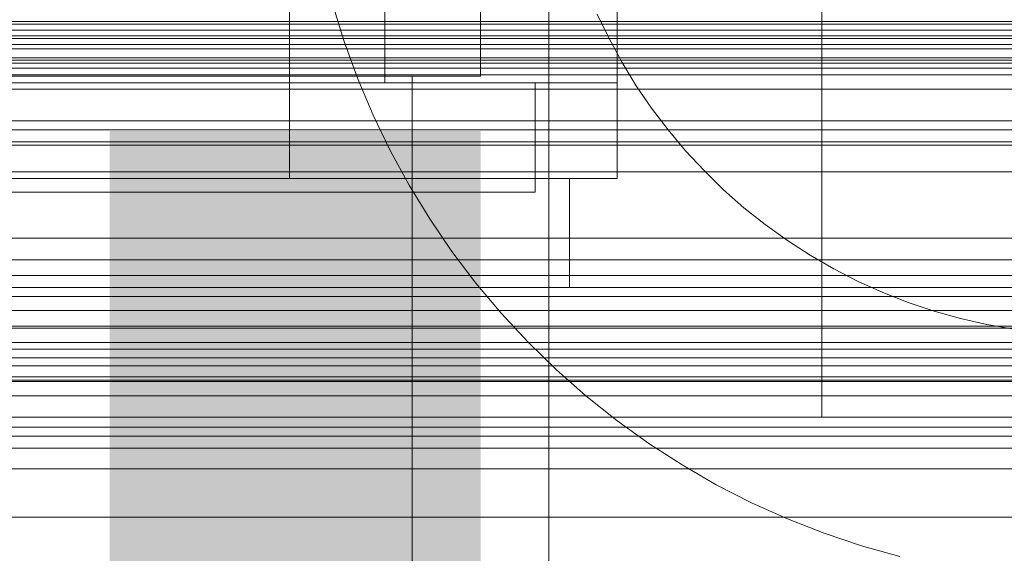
# Model space of a CAD drawing. Header units: millimetres. Extents: x -3490 to 61924, y -72580 to 6847.
# Tile 158 of 256: x 261 to 333, y -34830 to -34791. Entities that reach past the tile are written whole.
import ezdxf

# ---------------------------------------------------------------- set-up
doc = ezdxf.new("R2010")
doc.units = ezdxf.units.MM
for name, color, linetype, lineweight in [('COTAS_O', 1, 'Continuous', 0), ('COTAS_P', 1, 'Continuous', 0), ('frontal_C02', 7, 'Continuous', 0), ('frontal_C03', 7, 'Continuous', 0), ('frontal_C05', 7, 'Continuous', 0), ('frontal_mezcladora', 7, 'Continuous', 0)]:
    doc.layers.add(name, color=color, linetype=linetype, lineweight=lineweight)
doc.dimstyles.new('R19_100', dxfattribs={"dimtxt": 250, "dimasz": 150, "dimexe": 150, "dimexo": 80, "dimgap": 100, "dimtad": 1, "dimtih": 1, "dimtoh": 1, "dimdsep": 46, "dimcen": 0.09, "dimadec": 0, "dimazin": 0, "dimtfac": 1, "dimtdec": 4, "dimtofl": 0, "dimtmove": 0, "dimatfit": 3, "dimfxl": 1, "dimtolj": 1, "dimtzin": 0, "dimarcsym": 0})

# ---------------------------------------------------------------- blocks, each defined once
blk = doc.blocks.new('DIM_R29_52')
at = {"layer": 'COTAS_P'}
for p, q in [((-1750, -34600), (-1600, -34555)), ((2600, -34600), (2450, -34555)), ((-1750, -35500), (-1750, -34600)), ((-1750, -34600), (2600, -34600)), ((-1750, -34600), (-1600, -34645)), ((2600, -34600), (2450, -34645)), ((2600, -35500), (2600, -34600))]:
    blk.add_line(p, q, dxfattribs=at)
blk.add_text('4350 P', height=250, dxfattribs=at).set_placement((425, -34500))
blk = doc.blocks.new('DIM_R29_58')
at = {"layer": 'COTAS_P'}
for p, q in [((-150, -32300), (550, -32300)), ((550, -32300), (505, -32450)), ((550, -34900), (550, -32300)), ((550, -32300), (595, -32450)), ((550, -34900), (505, -34750)), ((550, -34900), (595, -34750)), ((-150, -34900), (550, -34900))]:
    blk.add_line(p, q, dxfattribs=at)
blk.add_text('2600 P', height=250, rotation=90, dxfattribs=at).set_placement((450, -33600))
blk = doc.blocks.new('DIM_R29_61')
at = {"layer": 'COTAS_O'}
for p, q in [((-650, -34200), (-500, -34155)), ((650, -34200), (500, -34155)), ((-650, -34900), (-650, -34200)), ((-650, -34200), (650, -34200)), ((-650, -34200), (-500, -34245)), ((650, -34200), (500, -34245)), ((650, -34900), (650, -34200))]:
    blk.add_line(p, q, dxfattribs=at)
blk.add_text('1300 O', height=250, dxfattribs=at).set_placement((0, -34100))
blk = doc.blocks.new('DIM_R29_66')
at = {"layer": 'COTAS_P'}
for p, q in [((-305, -34680), (395, -34680)), ((395, -34680), (350, -34830)), ((395, -36000), (395, -34680)), ((395, -34680), (440, -34830)), ((395, -36000), (350, -35850)), ((395, -36000), (440, -35850)), ((-305, -36000), (395, -36000))]:
    blk.add_line(p, q, dxfattribs=at)
blk.add_text('1320 P', height=250, rotation=90, dxfattribs=at).set_placement((295, -35340))

msp = doc.modelspace()

# ---------------------------------------------------------------- linework, layer by layer
at = {"layer": 'frontal_C02'}
msp.add_line((430, -34827.309), (-430, -34827.309), dxfattribs=at)
at = {"layer": 'frontal_C03'}
for p, q in [((-1268, -34791.186), (1268, -34791.186)), ((1250, -34791.003), (-1250, -34791.003)), ((-1268, -34791.635), (1268, -34791.635)), ((-1250, -34792.06), (1250, -34792.06)), ((-1268, -34792.681), (1268, -34792.681)), ((-1250, -34792.237), (1250, -34792.237)), ((-1268, -34792.999), (1268, -34792.999)), ((-1268, -34793.656), (1268, -34793.656)), ((-1268, -34793.821), (1268, -34793.821)), ((-1268, -34794.045), (1268, -34794.045)), ((-1250, -34794.418), (1250, -34794.418)), ((1250, -34794.912), (-1250, -34794.912)), ((1250, -34795.969), (-1250, -34795.969)), ((1250, -34798.277), (-1250, -34798.277)), ((1250, -34798.93), (-1250, -34798.93)), ((1250, -34799.812), (-1250, -34799.812)), ((-1250, -34800.063), (1250, -34800.063)), ((-1250, -34802.018), (1250, -34802.018)), ((-1250, -34806.865), (1250, -34806.865)), ((-1250, -34808.462), (1250, -34808.462)), ((1250, -34809.618), (-1250, -34809.618)), ((1250, -34810.499), (-1250, -34810.499)), ((1250, -34811.153), (-1250, -34811.153)), ((-1250, -34812.182), (1250, -34812.182)), ((-1250, -34813.311), (1250, -34813.311)), ((1250, -34813.46), (-1250, -34813.46)), ((-1250, -34814.517), (1250, -34814.517)), ((-1250, -34815.649), (1250, -34815.649)), ((-1250, -34816.233), (1250, -34816.233)), ((-1250, -34817.031), (1250, -34817.031)), ((1250, -34817.37), (-1250, -34817.37)), ((1250, -34818.427), (-1250, -34818.427)), ((1250, -34820.734), (-1250, -34820.734)), ((1250, -34821.388), (-1250, -34821.388)), ((1250, -34822.269), (-1250, -34822.269))]:
    msp.add_line(p, q, dxfattribs=at)
at = {"layer": 'frontal_C05'}
for p, q in [((300, -34849), (300, -34689)), ((281, -34802.5), (281, -34742.5)), ((305, -34802.5), (305, -34742.5)), ((281, -34795.5), (281, -34745.5)), ((305, -34795.5), (305, -34745.5)), ((288, -34795.5), (288, -34779.5)), ((285.02, -34792.472), (284.168, -34789.709)), ((303.54, -34790.451), (304.405, -34792.248)), ((286.009, -34795.19), (285.02, -34792.472)), ((304.405, -34792.248), (305.359, -34794)), ((305.359, -34794), (306.399, -34795.702)), ((239, -34795.5), (299, -34795.5)), ((250, -34795.5), (288, -34795.5)), ((262.532, -34795.5), (262.508, -34795.5)), ((262.573, -34795.5), (262.532, -34795.5)), ((262.57, -34795.5), (262.625, -34795.5)), ((262.629, -34795.5), (262.573, -34795.5)), ((262.625, -34795.5), (262.695, -34795.5)), ((262.701, -34795.5), (262.629, -34795.5)), ((262.695, -34795.5), (262.78, -34795.5)), ((262.789, -34795.5), (262.701, -34795.5)), ((262.78, -34795.5), (262.88, -34795.5)), ((262.892, -34795.5), (262.789, -34795.5)), ((262.88, -34795.5), (262.995, -34795.5)), ((263.01, -34795.5), (262.892, -34795.5)), ((262.995, -34795.5), (263.124, -34795.5)), ((263.144, -34795.5), (263.01, -34795.5)), ((263.124, -34795.5), (263.268, -34795.5)), ((263.292, -34795.5), (263.144, -34795.5)), ((263.268, -34795.5), (263.425, -34795.5)), ((263.454, -34795.5), (263.292, -34795.5)), ((263.425, -34795.5), (263.595, -34795.5)), ((263.629, -34795.5), (263.454, -34795.5)), ((263.515, -34795.5), (263.502, -34795.5)), ((263.543, -34795.5), (263.515, -34795.5)), ((263.584, -34795.5), (263.543, -34795.5)), ((263.638, -34795.5), (263.584, -34795.5)), ((263.595, -34795.5), (263.779, -34795.5)), ((263.819, -34795.5), (263.629, -34795.5)), ((263.706, -34795.5), (263.638, -34795.5)), ((263.786, -34795.5), (263.706, -34795.5)), ((263.779, -34795.5), (263.975, -34795.5)), ((263.88, -34795.5), (263.786, -34795.5)), ((264.021, -34795.5), (263.819, -34795.5)), ((263.987, -34795.5), (263.88, -34795.5)), ((263.975, -34795.5), (264.184, -34795.5)), ((264.106, -34795.5), (263.987, -34795.5)), ((264.235, -34795.5), (264.021, -34795.5)), ((264.237, -34795.5), (264.106, -34795.5)), ((264.184, -34795.5), (264.404, -34795.5)), ((264.461, -34795.5), (264.235, -34795.5)), ((264.38, -34795.5), (264.237, -34795.5)), ((264.534, -34795.5), (264.38, -34795.5)), ((264.404, -34795.5), (264.635, -34795.5)), ((264.699, -34795.5), (264.461, -34795.5)), ((264.7, -34795.5), (264.534, -34795.5)), ((264.635, -34795.5), (264.876, -34795.5)), ((264.947, -34795.5), (264.699, -34795.5)), ((264.876, -34795.5), (264.7, -34795.5)), ((265.063, -34795.5), (264.876, -34795.5)), ((264.876, -34795.5), (265.128, -34795.5)), ((265.206, -34795.5), (264.947, -34795.5)), ((265.259, -34795.5), (265.063, -34795.5)), ((265.128, -34795.5), (265.389, -34795.5)), ((265.473, -34795.5), (265.206, -34795.5)), ((265.465, -34795.5), (265.259, -34795.5)), ((265.389, -34795.5), (265.658, -34795.5)), ((265.679, -34795.5), (265.465, -34795.5)), ((265.75, -34795.5), (265.473, -34795.5)), ((265.658, -34795.5), (265.936, -34795.5)), ((265.902, -34795.5), (265.679, -34795.5)), ((266.035, -34795.5), (265.75, -34795.5)), ((266.132, -34795.5), (265.902, -34795.5)), ((265.936, -34795.5), (266.221, -34795.5)), ((266.327, -34795.5), (266.035, -34795.5)), ((266.37, -34795.5), (266.132, -34795.5)), ((266.221, -34795.5), (266.513, -34795.5)), ((266.625, -34795.5), (266.327, -34795.5)), ((266.614, -34795.5), (266.37, -34795.5)), ((266.513, -34795.5), (266.81, -34795.5)), ((266.864, -34795.5), (266.614, -34795.5)), ((266.93, -34795.5), (266.625, -34795.5)), ((266.81, -34795.5), (267.113, -34795.5)), ((267.119, -34795.5), (266.864, -34795.5)), ((267.24, -34795.5), (266.93, -34795.5)), ((267.113, -34795.5), (267.421, -34795.5)), ((267.379, -34795.5), (267.119, -34795.5)), ((267.554, -34795.5), (267.24, -34795.5)), ((267.643, -34795.5), (267.379, -34795.5)), ((267.421, -34795.5), (267.732, -34795.5)), ((267.871, -34795.5), (267.554, -34795.5)), ((267.91, -34795.5), (267.643, -34795.5)), ((267.732, -34795.5), (268.046, -34795.5)), ((268.192, -34795.5), (267.871, -34795.5)), ((268.18, -34795.5), (267.91, -34795.5)), ((268.046, -34795.5), (268.363, -34795.5)), ((268.452, -34795.5), (268.18, -34795.5)), ((268.514, -34795.5), (268.192, -34795.5)), ((268.363, -34795.5), (268.681, -34795.5)), ((268.726, -34795.5), (268.452, -34795.5)), ((268.838, -34795.5), (268.514, -34795.5)), ((268.681, -34795.5), (269, -34795.5)), ((269, -34795.5), (268.726, -34795.5)), ((269.162, -34795.5), (268.838, -34795.5)), ((269.274, -34795.5), (269, -34795.5)), ((269, -34795.5), (269.319, -34795.5)), ((269.486, -34795.5), (269.162, -34795.5)), ((269.548, -34795.5), (269.274, -34795.5)), ((269.319, -34795.5), (269.637, -34795.5)), ((269.808, -34795.5), (269.486, -34795.5)), ((269.82, -34795.5), (269.548, -34795.5)), ((269.637, -34795.5), (269.954, -34795.5)), ((270.129, -34795.5), (269.808, -34795.5)), ((270.09, -34795.5), (269.82, -34795.5)), ((269.954, -34795.5), (270.268, -34795.5)), ((270.357, -34795.5), (270.09, -34795.5)), ((270.446, -34795.5), (270.129, -34795.5)), ((270.268, -34795.5), (270.579, -34795.5)), ((270.621, -34795.5), (270.357, -34795.5)), ((270.76, -34795.5), (270.446, -34795.5)), ((270.579, -34795.5), (270.887, -34795.5)), ((270.881, -34795.5), (270.621, -34795.5)), ((271.07, -34795.5), (270.76, -34795.5)), ((271.136, -34795.5), (270.881, -34795.5)), ((270.887, -34795.5), (271.19, -34795.5)), ((271.375, -34795.5), (271.07, -34795.5)), ((271.386, -34795.5), (271.136, -34795.5)), ((271.19, -34795.5), (271.487, -34795.5)), ((271.673, -34795.5), (271.375, -34795.5)), ((271.63, -34795.5), (271.386, -34795.5)), ((271.487, -34795.5), (271.779, -34795.5)), ((271.868, -34795.5), (271.63, -34795.5)), ((271.965, -34795.5), (271.673, -34795.5)), ((271.779, -34795.5), (272.064, -34795.5)), ((272.098, -34795.5), (271.868, -34795.5)), ((272.25, -34795.5), (271.965, -34795.5)), ((272.064, -34795.5), (272.342, -34795.5)), ((272.321, -34795.5), (272.098, -34795.5)), ((272.527, -34795.5), (272.25, -34795.5)), ((272.535, -34795.5), (272.321, -34795.5)), ((272.342, -34795.5), (272.611, -34795.5)), ((272.794, -34795.5), (272.527, -34795.5)), ((272.741, -34795.5), (272.535, -34795.5)), ((272.611, -34795.5), (272.872, -34795.5)), ((272.937, -34795.5), (272.741, -34795.5)), ((273.053, -34795.5), (272.794, -34795.5)), ((272.872, -34795.5), (273.124, -34795.5)), ((273.124, -34795.5), (272.937, -34795.5)), ((273.301, -34795.5), (273.053, -34795.5)), ((273.3, -34795.5), (273.124, -34795.5)), ((273.124, -34795.5), (273.365, -34795.5)), ((273.466, -34795.5), (273.3, -34795.5)), ((273.539, -34795.5), (273.301, -34795.5)), ((273.365, -34795.5), (273.596, -34795.5)), ((273.62, -34795.5), (273.466, -34795.5)), ((273.765, -34795.5), (273.539, -34795.5)), ((273.596, -34795.5), (273.816, -34795.5)), ((273.763, -34795.5), (273.62, -34795.5)), ((273.894, -34795.5), (273.763, -34795.5)), ((273.979, -34795.5), (273.765, -34795.5)), ((273.816, -34795.5), (274.025, -34795.5)), ((274.013, -34795.5), (273.894, -34795.5)), ((274.181, -34795.5), (273.979, -34795.5)), ((274.12, -34795.5), (274.013, -34795.5)), ((274.025, -34795.5), (274.221, -34795.5)), ((274.214, -34795.5), (274.12, -34795.5)), ((274.371, -34795.5), (274.181, -34795.5)), ((274.294, -34795.5), (274.214, -34795.5)), ((274.221, -34795.5), (274.405, -34795.5)), ((274.362, -34795.5), (274.294, -34795.5)), ((274.416, -34795.5), (274.362, -34795.5)), ((274.546, -34795.5), (274.371, -34795.5)), ((274.405, -34795.5), (274.575, -34795.5)), ((274.457, -34795.5), (274.416, -34795.5)), ((274.485, -34795.5), (274.457, -34795.5)), ((274.498, -34795.5), (274.485, -34795.5)), ((274.708, -34795.5), (274.546, -34795.5)), ((274.575, -34795.5), (274.732, -34795.5)), ((274.856, -34795.5), (274.708, -34795.5)), ((274.732, -34795.5), (274.876, -34795.5)), ((274.99, -34795.5), (274.856, -34795.5)), ((274.876, -34795.5), (275.005, -34795.5)), ((275.108, -34795.5), (274.99, -34795.5)), ((275.005, -34795.5), (275.12, -34795.5)), ((275.211, -34795.5), (275.108, -34795.5)), ((275.12, -34795.5), (275.22, -34795.5)), ((275.299, -34795.5), (275.211, -34795.5)), ((275.22, -34795.5), (275.305, -34795.5)), ((275.371, -34795.5), (275.299, -34795.5)), ((275.305, -34795.5), (275.375, -34795.5)), ((275.427, -34795.5), (275.371, -34795.5)), ((275.375, -34795.5), (275.43, -34795.5)), ((275.468, -34795.5), (275.427, -34795.5)), ((275.492, -34795.5), (275.468, -34795.5)), ((281, -34795.5), (305, -34795.5)), ((287.133, -34797.855), (286.009, -34795.19)), ((299, -34802.5), (299, -34795.5)), ((299, -34803.5), (299, -34795.5)), ((306.399, -34795.702), (307.522, -34797.35)), ((288.387, -34800.46), (287.133, -34797.855)), ((307.522, -34797.35), (308.727, -34798.94)), ((308.727, -34798.94), (310.009, -34800.467)), ((289.771, -34803), (288.387, -34800.46)), ((310.009, -34800.467), (311.365, -34801.929)), ((311.365, -34801.929), (312.793, -34803.322)), ((236.5, -34802.5), (301.5, -34802.5)), ((239, -34802.5), (299, -34802.5)), ((263.515, -34802.5), (263.502, -34802.5)), ((263.527, -34802.5), (263.507, -34802.5)), ((263.543, -34802.5), (263.515, -34802.5)), ((263.561, -34802.5), (263.527, -34802.5)), ((263.584, -34802.5), (263.543, -34802.5)), ((263.609, -34802.5), (263.561, -34802.5)), ((263.638, -34802.5), (263.584, -34802.5)), ((263.606, -34802.5), (263.665, -34802.5)), ((263.67, -34802.5), (263.609, -34802.5)), ((263.706, -34802.5), (263.638, -34802.5)), ((263.665, -34802.5), (263.737, -34802.5)), ((263.744, -34802.5), (263.67, -34802.5)), ((263.786, -34802.5), (263.706, -34802.5)), ((263.737, -34802.5), (263.822, -34802.5)), ((263.832, -34802.5), (263.744, -34802.5)), ((263.88, -34802.5), (263.786, -34802.5)), ((263.822, -34802.5), (263.919, -34802.5)), ((263.932, -34802.5), (263.832, -34802.5)), ((263.987, -34802.5), (263.88, -34802.5)), ((263.919, -34802.5), (264.028, -34802.5)), ((264.045, -34802.5), (263.932, -34802.5)), ((264.106, -34802.5), (263.987, -34802.5)), ((264.028, -34802.5), (264.149, -34802.5)), ((264.17, -34802.5), (264.045, -34802.5)), ((264.237, -34802.5), (264.106, -34802.5)), ((264.149, -34802.5), (264.282, -34802.5)), ((264.307, -34802.5), (264.17, -34802.5)), ((264.38, -34802.5), (264.237, -34802.5)), ((264.282, -34802.5), (264.427, -34802.5)), ((264.456, -34802.5), (264.307, -34802.5)), ((264.534, -34802.5), (264.38, -34802.5)), ((264.427, -34802.5), (264.582, -34802.5)), ((264.616, -34802.5), (264.456, -34802.5)), ((264.7, -34802.5), (264.534, -34802.5)), ((264.582, -34802.5), (264.748, -34802.5)), ((264.787, -34802.5), (264.616, -34802.5)), ((264.876, -34802.5), (264.7, -34802.5)), ((264.748, -34802.5), (264.925, -34802.5)), ((264.968, -34802.5), (264.787, -34802.5)), ((265.063, -34802.5), (264.876, -34802.5)), ((264.925, -34802.5), (265.111, -34802.5)), ((265.16, -34802.5), (264.968, -34802.5)), ((265.259, -34802.5), (265.063, -34802.5)), ((265.111, -34802.5), (265.306, -34802.5)), ((265.361, -34802.5), (265.16, -34802.5)), ((265.465, -34802.5), (265.259, -34802.5)), ((265.306, -34802.5), (265.511, -34802.5)), ((265.571, -34802.5), (265.361, -34802.5)), ((265.679, -34802.5), (265.465, -34802.5)), ((265.511, -34802.5), (265.724, -34802.5)), ((265.789, -34802.5), (265.571, -34802.5)), ((265.902, -34802.5), (265.679, -34802.5)), ((265.724, -34802.5), (265.944, -34802.5)), ((266.016, -34802.5), (265.789, -34802.5)), ((266.132, -34802.5), (265.902, -34802.5)), ((265.944, -34802.5), (266.172, -34802.5)), ((266.25, -34802.5), (266.016, -34802.5)), ((266.37, -34802.5), (266.132, -34802.5)), ((266.172, -34802.5), (266.407, -34802.5)), ((266.491, -34802.5), (266.25, -34802.5)), ((266.614, -34802.5), (266.37, -34802.5)), ((266.407, -34802.5), (266.648, -34802.5)), ((266.738, -34802.5), (266.491, -34802.5)), ((266.864, -34802.5), (266.614, -34802.5)), ((266.648, -34802.5), (266.895, -34802.5)), ((266.991, -34802.5), (266.738, -34802.5)), ((267.119, -34802.5), (266.864, -34802.5)), ((266.895, -34802.5), (267.147, -34802.5)), ((267.248, -34802.5), (266.991, -34802.5)), ((267.379, -34802.5), (267.119, -34802.5)), ((267.147, -34802.5), (267.403, -34802.5)), ((267.51, -34802.5), (267.248, -34802.5)), ((267.643, -34802.5), (267.379, -34802.5)), ((267.403, -34802.5), (267.664, -34802.5)), ((267.776, -34802.5), (267.51, -34802.5)), ((267.91, -34802.5), (267.643, -34802.5)), ((267.664, -34802.5), (267.927, -34802.5)), ((268.045, -34802.5), (267.776, -34802.5)), ((268.18, -34802.5), (267.91, -34802.5)), ((267.927, -34802.5), (268.193, -34802.5)), ((268.316, -34802.5), (268.045, -34802.5)), ((268.452, -34802.5), (268.18, -34802.5)), ((268.193, -34802.5), (268.461, -34802.5)), ((268.589, -34802.5), (268.316, -34802.5)), ((268.726, -34802.5), (268.452, -34802.5)), ((268.461, -34802.5), (268.73, -34802.5)), ((268.863, -34802.5), (268.589, -34802.5)), ((268.73, -34802.5), (269, -34802.5)), ((269.137, -34802.5), (268.863, -34802.5)), ((269, -34802.5), (269.27, -34802.5)), ((269.411, -34802.5), (269.137, -34802.5)), ((269.27, -34802.5), (269.539, -34802.5)), ((269.548, -34802.5), (269.274, -34802.5)), ((269.684, -34802.5), (269.411, -34802.5)), ((269.539, -34802.5), (269.807, -34802.5)), ((269.82, -34802.5), (269.548, -34802.5)), ((269.955, -34802.5), (269.684, -34802.5)), ((269.807, -34802.5), (270.073, -34802.5)), ((270.09, -34802.5), (269.82, -34802.5)), ((270.224, -34802.5), (269.955, -34802.5)), ((270.073, -34802.5), (270.336, -34802.5)), ((270.357, -34802.5), (270.09, -34802.5)), ((270.49, -34802.5), (270.224, -34802.5)), ((270.336, -34802.5), (270.597, -34802.5)), ((270.621, -34802.5), (270.357, -34802.5)), ((270.752, -34802.5), (270.49, -34802.5)), ((270.597, -34802.5), (270.853, -34802.5)), ((270.881, -34802.5), (270.621, -34802.5)), ((271.009, -34802.5), (270.752, -34802.5)), ((270.853, -34802.5), (271.105, -34802.5)), ((271.136, -34802.5), (270.881, -34802.5)), ((271.262, -34802.5), (271.009, -34802.5)), ((271.105, -34802.5), (271.352, -34802.5)), ((271.386, -34802.5), (271.136, -34802.5)), ((271.509, -34802.5), (271.262, -34802.5)), ((271.352, -34802.5), (271.593, -34802.5)), ((271.63, -34802.5), (271.386, -34802.5)), ((271.75, -34802.5), (271.509, -34802.5)), ((271.593, -34802.5), (271.828, -34802.5)), ((271.868, -34802.5), (271.63, -34802.5)), ((271.984, -34802.5), (271.75, -34802.5)), ((271.828, -34802.5), (272.056, -34802.5)), ((272.098, -34802.5), (271.868, -34802.5)), ((272.211, -34802.5), (271.984, -34802.5)), ((272.056, -34802.5), (272.276, -34802.5)), ((272.321, -34802.5), (272.098, -34802.5)), ((272.429, -34802.5), (272.211, -34802.5)), ((272.276, -34802.5), (272.489, -34802.5)), ((272.535, -34802.5), (272.321, -34802.5)), ((272.639, -34802.5), (272.429, -34802.5)), ((272.489, -34802.5), (272.694, -34802.5)), ((272.741, -34802.5), (272.535, -34802.5)), ((272.84, -34802.5), (272.639, -34802.5)), ((272.694, -34802.5), (272.889, -34802.5)), ((272.937, -34802.5), (272.741, -34802.5)), ((273.032, -34802.5), (272.84, -34802.5)), ((272.889, -34802.5), (273.075, -34802.5)), ((273.124, -34802.5), (272.937, -34802.5)), ((273.213, -34802.5), (273.032, -34802.5)), ((273.075, -34802.5), (273.252, -34802.5)), ((273.3, -34802.5), (273.124, -34802.5)), ((273.384, -34802.5), (273.213, -34802.5)), ((273.252, -34802.5), (273.418, -34802.5)), ((273.466, -34802.5), (273.3, -34802.5)), ((273.544, -34802.5), (273.384, -34802.5)), ((273.418, -34802.5), (273.573, -34802.5)), ((273.62, -34802.5), (273.466, -34802.5)), ((273.693, -34802.5), (273.544, -34802.5)), ((273.573, -34802.5), (273.718, -34802.5)), ((273.763, -34802.5), (273.62, -34802.5)), ((273.83, -34802.5), (273.693, -34802.5)), ((273.718, -34802.5), (273.851, -34802.5)), ((273.894, -34802.5), (273.763, -34802.5)), ((273.955, -34802.5), (273.83, -34802.5)), ((273.851, -34802.5), (273.972, -34802.5)), ((274.013, -34802.5), (273.894, -34802.5)), ((274.068, -34802.5), (273.955, -34802.5)), ((273.972, -34802.5), (274.081, -34802.5)), ((274.12, -34802.5), (274.013, -34802.5)), ((274.168, -34802.5), (274.068, -34802.5)), ((274.081, -34802.5), (274.178, -34802.5)), ((274.214, -34802.5), (274.12, -34802.5)), ((274.256, -34802.5), (274.168, -34802.5)), ((274.178, -34802.5), (274.263, -34802.5)), ((274.294, -34802.5), (274.214, -34802.5)), ((274.33, -34802.5), (274.256, -34802.5)), ((274.263, -34802.5), (274.335, -34802.5)), ((274.362, -34802.5), (274.294, -34802.5)), ((274.391, -34802.5), (274.33, -34802.5)), ((274.335, -34802.5), (274.394, -34802.5)), ((274.416, -34802.5), (274.362, -34802.5)), ((274.439, -34802.5), (274.391, -34802.5)), ((274.457, -34802.5), (274.416, -34802.5)), ((274.473, -34802.5), (274.439, -34802.5)), ((274.485, -34802.5), (274.457, -34802.5)), ((274.493, -34802.5), (274.473, -34802.5)), ((274.498, -34802.5), (274.485, -34802.5)), ((281, -34802.5), (305, -34802.5)), ((291.278, -34805.468), (289.771, -34803)), ((301.5, -34810.5), (301.5, -34802.5)), ((239, -34803.5), (299, -34803.5)), ((255, -34803.5), (290, -34803.5)), ((263.515, -34803.5), (263.502, -34803.5)), ((263.543, -34803.5), (263.515, -34803.5)), ((263.584, -34803.5), (263.543, -34803.5)), ((263.638, -34803.5), (263.584, -34803.5)), ((263.706, -34803.5), (263.638, -34803.5)), ((263.786, -34803.5), (263.706, -34803.5)), ((263.88, -34803.5), (263.786, -34803.5)), ((263.987, -34803.5), (263.88, -34803.5)), ((264.106, -34803.5), (263.987, -34803.5)), ((264.237, -34803.5), (264.106, -34803.5)), ((264.38, -34803.5), (264.237, -34803.5)), ((264.534, -34803.5), (264.38, -34803.5)), ((264.7, -34803.5), (264.534, -34803.5)), ((264.876, -34803.5), (264.7, -34803.5)), ((265.063, -34803.5), (264.876, -34803.5)), ((265.259, -34803.5), (265.063, -34803.5)), ((265.465, -34803.5), (265.259, -34803.5)), ((265.679, -34803.5), (265.465, -34803.5)), ((265.902, -34803.5), (265.679, -34803.5)), ((266.132, -34803.5), (265.902, -34803.5)), ((266.37, -34803.5), (266.132, -34803.5)), ((266.614, -34803.5), (266.37, -34803.5)), ((266.864, -34803.5), (266.614, -34803.5)), ((267.119, -34803.5), (266.864, -34803.5)), ((267.379, -34803.5), (267.119, -34803.5)), ((267.643, -34803.5), (267.379, -34803.5)), ((267.91, -34803.5), (267.643, -34803.5)), ((268.18, -34803.5), (267.91, -34803.5)), ((268.452, -34803.5), (268.18, -34803.5)), ((268.726, -34803.5), (268.452, -34803.5)), ((269, -34803.5), (268.726, -34803.5)), ((269.274, -34803.5), (269, -34803.5)), ((269.548, -34803.5), (269.274, -34803.5)), ((269.82, -34803.5), (269.548, -34803.5)), ((270.09, -34803.5), (269.82, -34803.5)), ((270.357, -34803.5), (270.09, -34803.5)), ((270.621, -34803.5), (270.357, -34803.5)), ((270.881, -34803.5), (270.621, -34803.5)), ((271.136, -34803.5), (270.881, -34803.5)), ((271.386, -34803.5), (271.136, -34803.5)), ((271.63, -34803.5), (271.386, -34803.5)), ((271.868, -34803.5), (271.63, -34803.5)), ((272.098, -34803.5), (271.868, -34803.5)), ((272.321, -34803.5), (272.098, -34803.5)), ((272.535, -34803.5), (272.321, -34803.5)), ((272.741, -34803.5), (272.535, -34803.5)), ((272.937, -34803.5), (272.741, -34803.5)), ((273.124, -34803.5), (272.937, -34803.5)), ((273.3, -34803.5), (273.124, -34803.5)), ((273.466, -34803.5), (273.3, -34803.5)), ((273.62, -34803.5), (273.466, -34803.5)), ((273.763, -34803.5), (273.62, -34803.5)), ((273.894, -34803.5), (273.763, -34803.5)), ((274.013, -34803.5), (273.894, -34803.5)), ((274.12, -34803.5), (274.013, -34803.5)), ((274.214, -34803.5), (274.12, -34803.5)), ((274.294, -34803.5), (274.214, -34803.5)), ((274.362, -34803.5), (274.294, -34803.5)), ((274.416, -34803.5), (274.362, -34803.5)), ((274.457, -34803.5), (274.416, -34803.5)), ((274.485, -34803.5), (274.457, -34803.5)), ((274.498, -34803.5), (274.485, -34803.5)), ((290, -34992), (290, -34803.5)), ((312.793, -34803.322), (314.288, -34804.642)), ((314.288, -34804.642), (315.848, -34805.885)), ((292.908, -34807.857), (291.278, -34805.468)), ((315.848, -34805.885), (317.467, -34807.05)), ((317.467, -34807.05), (319.143, -34808.132)), ((294.654, -34810.162), (292.908, -34807.857)), ((319.143, -34808.132), (320.87, -34809.129)), ((320.87, -34809.129), (322.645, -34810.039)), ((296.513, -34812.378), (294.654, -34810.162)), ((322.645, -34810.039), (324.463, -34810.859)), ((236.5, -34810.5), (301.5, -34810.5)), ((263.527, -34810.5), (263.507, -34810.5)), ((263.561, -34810.5), (263.527, -34810.5)), ((263.609, -34810.5), (263.561, -34810.5)), ((263.606, -34810.5), (263.665, -34810.5)), ((263.67, -34810.5), (263.609, -34810.5)), ((263.665, -34810.5), (263.737, -34810.5)), ((263.744, -34810.5), (263.67, -34810.5)), ((263.737, -34810.5), (263.822, -34810.5)), ((263.832, -34810.5), (263.744, -34810.5)), ((263.822, -34810.5), (263.919, -34810.5)), ((263.932, -34810.5), (263.832, -34810.5)), ((263.919, -34810.5), (264.028, -34810.5)), ((264.045, -34810.5), (263.932, -34810.5)), ((264.028, -34810.5), (264.149, -34810.5)), ((264.17, -34810.5), (264.045, -34810.5)), ((264.149, -34810.5), (264.282, -34810.5)), ((264.307, -34810.5), (264.17, -34810.5)), ((264.282, -34810.5), (264.427, -34810.5)), ((264.456, -34810.5), (264.307, -34810.5)), ((264.427, -34810.5), (264.582, -34810.5)), ((264.616, -34810.5), (264.456, -34810.5)), ((264.582, -34810.5), (264.748, -34810.5)), ((264.787, -34810.5), (264.616, -34810.5)), ((264.748, -34810.5), (264.925, -34810.5)), ((264.968, -34810.5), (264.787, -34810.5)), ((264.925, -34810.5), (265.111, -34810.5)), ((265.16, -34810.5), (264.968, -34810.5)), ((265.111, -34810.5), (265.306, -34810.5)), ((265.361, -34810.5), (265.16, -34810.5)), ((265.306, -34810.5), (265.511, -34810.5)), ((265.571, -34810.5), (265.361, -34810.5)), ((265.511, -34810.5), (265.724, -34810.5)), ((265.789, -34810.5), (265.571, -34810.5)), ((265.724, -34810.5), (265.944, -34810.5)), ((266.016, -34810.5), (265.789, -34810.5)), ((265.944, -34810.5), (266.172, -34810.5)), ((266.25, -34810.5), (266.016, -34810.5)), ((266.172, -34810.5), (266.407, -34810.5)), ((266.491, -34810.5), (266.25, -34810.5)), ((266.407, -34810.5), (266.648, -34810.5)), ((266.738, -34810.5), (266.491, -34810.5)), ((266.648, -34810.5), (266.895, -34810.5)), ((266.991, -34810.5), (266.738, -34810.5)), ((266.895, -34810.5), (267.147, -34810.5)), ((267.248, -34810.5), (266.991, -34810.5)), ((267.147, -34810.5), (267.403, -34810.5)), ((267.51, -34810.5), (267.248, -34810.5)), ((267.403, -34810.5), (267.664, -34810.5)), ((267.776, -34810.5), (267.51, -34810.5)), ((267.664, -34810.5), (267.927, -34810.5)), ((268.045, -34810.5), (267.776, -34810.5)), ((267.927, -34810.5), (268.193, -34810.5)), ((268.316, -34810.5), (268.045, -34810.5)), ((268.193, -34810.5), (268.461, -34810.5)), ((268.589, -34810.5), (268.316, -34810.5)), ((268.461, -34810.5), (268.73, -34810.5)), ((268.863, -34810.5), (268.589, -34810.5)), ((268.73, -34810.5), (269, -34810.5)), ((269.137, -34810.5), (268.863, -34810.5)), ((269, -34810.5), (269.27, -34810.5)), ((269.411, -34810.5), (269.137, -34810.5)), ((269.27, -34810.5), (269.539, -34810.5)), ((269.684, -34810.5), (269.411, -34810.5)), ((269.539, -34810.5), (269.807, -34810.5)), ((269.955, -34810.5), (269.684, -34810.5)), ((269.807, -34810.5), (270.073, -34810.5)), ((270.224, -34810.5), (269.955, -34810.5)), ((270.073, -34810.5), (270.336, -34810.5)), ((270.49, -34810.5), (270.224, -34810.5)), ((270.336, -34810.5), (270.597, -34810.5)), ((270.752, -34810.5), (270.49, -34810.5)), ((270.597, -34810.5), (270.853, -34810.5)), ((271.009, -34810.5), (270.752, -34810.5)), ((270.853, -34810.5), (271.105, -34810.5)), ((271.262, -34810.5), (271.009, -34810.5)), ((271.105, -34810.5), (271.352, -34810.5)), ((271.509, -34810.5), (271.262, -34810.5)), ((271.352, -34810.5), (271.593, -34810.5)), ((271.75, -34810.5), (271.509, -34810.5)), ((271.593, -34810.5), (271.828, -34810.5)), ((271.984, -34810.5), (271.75, -34810.5)), ((271.828, -34810.5), (272.056, -34810.5)), ((272.211, -34810.5), (271.984, -34810.5)), ((272.056, -34810.5), (272.276, -34810.5)), ((272.429, -34810.5), (272.211, -34810.5)), ((272.276, -34810.5), (272.489, -34810.5)), ((272.639, -34810.5), (272.429, -34810.5)), ((272.489, -34810.5), (272.694, -34810.5)), ((272.84, -34810.5), (272.639, -34810.5)), ((272.694, -34810.5), (272.889, -34810.5)), ((273.032, -34810.5), (272.84, -34810.5)), ((272.889, -34810.5), (273.075, -34810.5)), ((273.213, -34810.5), (273.032, -34810.5)), ((273.075, -34810.5), (273.252, -34810.5)), ((273.384, -34810.5), (273.213, -34810.5)), ((273.252, -34810.5), (273.418, -34810.5)), ((273.544, -34810.5), (273.384, -34810.5)), ((273.418, -34810.5), (273.573, -34810.5)), ((273.693, -34810.5), (273.544, -34810.5)), ((273.573, -34810.5), (273.718, -34810.5)), ((273.83, -34810.5), (273.693, -34810.5)), ((273.718, -34810.5), (273.851, -34810.5)), ((273.955, -34810.5), (273.83, -34810.5)), ((273.851, -34810.5), (273.972, -34810.5)), ((274.068, -34810.5), (273.955, -34810.5)), ((273.972, -34810.5), (274.081, -34810.5)), ((274.168, -34810.5), (274.068, -34810.5)), ((274.081, -34810.5), (274.178, -34810.5)), ((274.256, -34810.5), (274.168, -34810.5)), ((274.178, -34810.5), (274.263, -34810.5)), ((274.33, -34810.5), (274.256, -34810.5)), ((274.263, -34810.5), (274.335, -34810.5)), ((274.391, -34810.5), (274.33, -34810.5)), ((274.335, -34810.5), (274.394, -34810.5)), ((274.439, -34810.5), (274.391, -34810.5)), ((274.473, -34810.5), (274.439, -34810.5)), ((274.493, -34810.5), (274.473, -34810.5)), ((324.463, -34810.859), (326.319, -34811.588)), ((326.319, -34811.588), (328.21, -34812.223)), ((298.48, -34814.498), (296.513, -34812.378)), ((328.21, -34812.223), (330.13, -34812.763)), ((330.13, -34812.763), (332.074, -34813.207)), ((332.074, -34813.207), (334.038, -34813.553)), ((300.55, -34816.517), (298.48, -34814.498)), ((302.718, -34818.431), (300.55, -34816.517)), ((304.979, -34820.234), (302.718, -34818.431)), ((307.327, -34821.922), (304.979, -34820.234)), ((309.757, -34823.491), (307.327, -34821.922)), ((312.261, -34824.937), (309.757, -34823.491)), ((314.835, -34826.256), (312.261, -34824.937)), ((317.471, -34827.446), (314.835, -34826.256)), ((320.163, -34828.502), (317.471, -34827.446)), ((322.904, -34829.423), (320.163, -34828.502)), ((325.688, -34830.206), (322.904, -34829.423))]:
    msp.add_line(p, q, dxfattribs=at)
at = {"layer": 'frontal_mezcladora'}
for p, q in [((320, -34820), (320, -34600)), ((295, -34795), (295, -34760)), ((-465, -34795), (295, -34795)), ((210, -34795), (290, -34795)), ((290, -34820), (290, -34795)), ((190, -34815), (420, -34815)), ((190, -34817.284), (420, -34817.284)), ((-600, -34820), (600, -34820)), ((210, -34820), (290, -34820)), ((260, -34820), (320, -34820)), ((190, -34823.787), (420, -34823.787))]:
    msp.add_line(p, q, dxfattribs=at)

# ---------------------------------------------------------------- dimensions: what is measured, and where the dimension line sits
at = {"layer": 'COTAS_O'}
dim = msp.add_aligned_dim(p1=(-650, -34900), p2=(650, -34900), distance=700, text='<> O', dimstyle='R19_100', dxfattribs=at)
dim.commit()
dim.dimension.update_dxf_attribs({"geometry": 'DIM_R29_61', "text_midpoint": (0, -34200)})
at = {"layer": 'COTAS_P'}
for p1, p2, distance, picture, middle in [((-150, -34900), (-150, -32300), -700, 'DIM_R29_58', (550, -33600)), ((-1750, -35500), (2600, -35500), 900, 'DIM_R29_52', (425, -34600)), ((-305, -36000), (-305, -34680), -700, 'DIM_R29_66', (395, -35340))]:
    dim = msp.add_aligned_dim(p1=p1, p2=p2, distance=distance, text='<> P', dimstyle='R19_100', dxfattribs=at)
    dim.commit()
    dim.dimension.update_dxf_attribs({"geometry": picture, "text_midpoint": middle})

doc.saveas('drawing.dxf')
